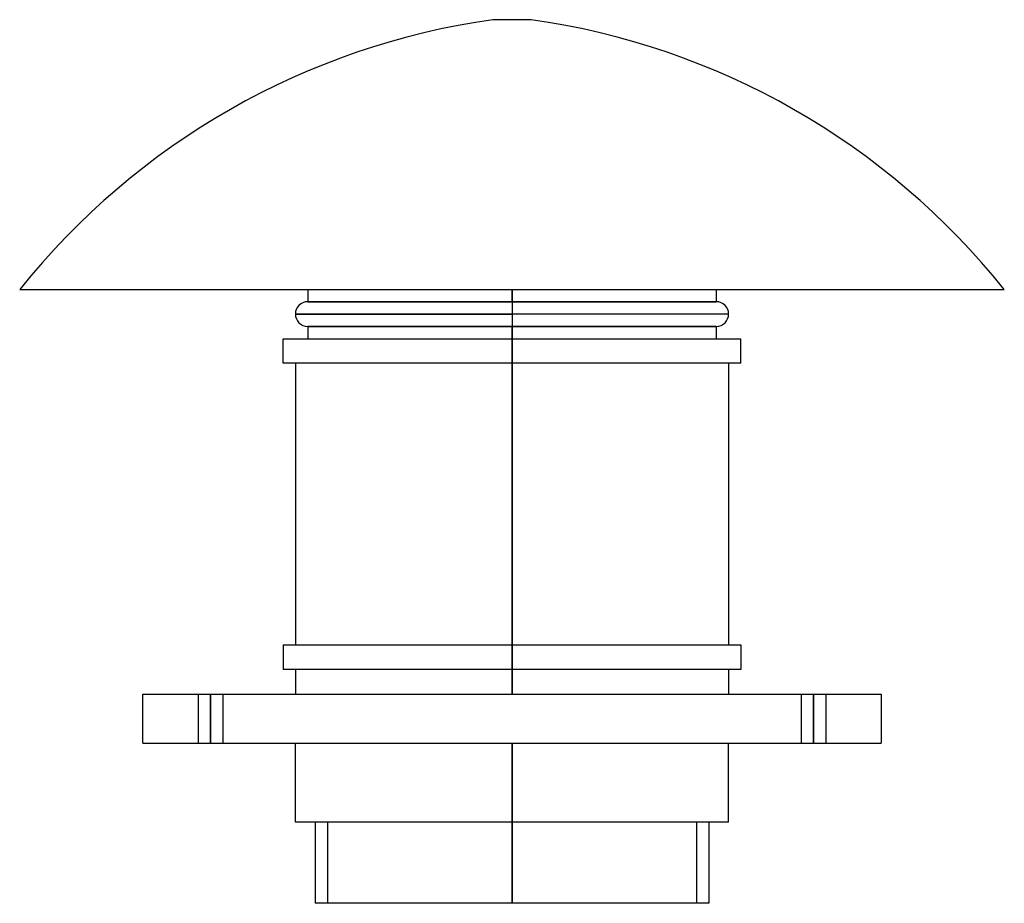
# Model space of a CAD drawing. Header units: millimetres. Extents: x -200 to 200, y -65 to 294.
import ezdxf

# ---------------------------------------------------------------- set-up
doc = ezdxf.new("R2010")
doc.units = ezdxf.units.MM
doc.layers.add('MAIN-1', color=7, linetype='Continuous')
doc.layers.add('MAIN-2', color=7, linetype='Continuous')

msp = doc.modelspace()

# ---------------------------------------------------------------- linework, layer by layer
at = {"layer": 'MAIN-1'}
for p, q in [((7.8, 294), (-7.8, 294)), ((-200, 184.4), (200, 184.4)), ((-83, 184.4), (-83, 179.4)), ((0, 179.4), (0, 184.4)), ((83, 184.4), (83, 179.4)), ((-83, 179.4), (0, 179.4)), ((0, 179.4), (83, 179.4)), ((0, 179.4), (0, 174.4)), ((-88, 174.4), (0, 174.4)), ((0, 174.4), (0, 169.4)), ((88, 174.4), (0, 174.4)), ((0, 169.4), (-83, 169.4)), ((-83, 169.4), (-83, 164.4)), ((83, 169.4), (0, 169.4)), ((0, 164.4), (0, 169.4)), ((83, 169.4), (83, 164.4)), ((-93, 164.4), (0, 164.4)), ((-93, 154.4), (-93, 164.4)), ((0, 164.4), (0, 154.4)), ((0, 164.4), (93, 164.4)), ((93, 154.4), (93, 164.4)), ((0, 154.4), (-93, 154.4)), ((-88, 154.4), (-88, 40)), ((0, 40), (0, 154.4)), ((93, 154.4), (0, 154.4)), ((88, 154.4), (88, 40)), ((-93, 40), (0, 40)), ((-93, 40), (-93, 30)), ((0, 40), (93, 40)), ((0, 30), (0, 40)), ((93, 40), (93, 30)), ((0, 30), (-93, 30)), ((-88, 30), (-88, 20)), ((0, 20), (0, 30)), ((93, 30), (0, 30)), ((88, 30), (88, 20)), ((-150, 0), (-150, 20)), ((-150, 20), (150, 20)), ((150, 20), (150, 0)), ((-150, 0), (150, 0)), ((-88, -32), (-88, 0)), ((0, 0), (0, -32)), ((88, -32), (88, 0)), ((0, -32), (-88, -32)), ((-80, -32), (-80, -65)), ((0, -65), (0, -32)), ((88, -32), (0, -32)), ((80, -32), (80, -65)), ((0, -65), (-80, -65)), ((80, -65), (0, -65))]:
    msp.add_line(p, q, dxfattribs=at)
for centre, radius, start, end in [((34.24, -3.04), 300, 98.055, 141.3325), ((-34.24, -3.04), 300, 38.6675, 81.9449), ((-83, 174.4), 5, 90, 180.0001), ((83, 174.4), 5, 359.9999, 90), ((-83, 174.4), 5, 180.0001, 270), ((83, 174.4), 5, 270, 359.9999)]:
    msp.add_arc(centre, radius, start, end, dxfattribs=at)
at = {"layer": 'MAIN-2'}
for p, q in [((0, 184.4), (0, 179.4)), ((0, 179.4), (-83, 179.4)), ((83, 179.4), (0, 179.4)), ((0, 179.4), (0, 174.4)), ((0, 174.4), (-88, 174.4)), ((0, 174.4), (0, 169.4)), ((88, 174.4), (0, 174.4)), ((-83, 169.4), (0, 169.4)), ((0, 169.4), (83, 169.4)), ((0, 169.4), (0, 164.4)), ((0, 154.4), (0, 164.4)), ((0, 154.4), (0, 40)), ((0, 40), (0, 30)), ((0, 30), (0, 20)), ((-150, 20), (-150, 20)), ((-127.5, 20), (-127.5, 0)), ((-127.5, 20), (-127.5, 0)), ((-122.5, 20), (-122.5, 0)), ((-122.5, 0), (-122.5, 20)), ((-122.5, 20), (-122.5, 0)), ((-122.5, 0), (-122.5, 20)), ((-117.5, 20), (-117.5, 0)), ((-117.5, 20), (-117.5, 0)), ((117.5, 20), (117.5, 0)), ((117.5, 20), (117.5, 0)), ((122.5, 20), (122.5, 0)), ((122.5, 0), (122.5, 20)), ((122.5, 20), (122.5, 0)), ((122.5, 0), (122.5, 20)), ((127.5, 20), (127.5, 0)), ((127.5, 20), (127.5, 0)), ((150, 20), (150, 20)), ((-150, 0), (-150, 0)), ((0, -32), (0, 0)), ((150, 0), (150, 0)), ((0, -32), (-75, -32)), ((-75, -32), (-75, -65)), ((0, -32), (0, -65)), ((0, -32), (0, -65)), ((75, -32), (0, -32)), ((0, -65), (0, -32)), ((75, -32), (75, -65))]:
    msp.add_line(p, q, dxfattribs=at)

doc.saveas('drawing.dxf')
